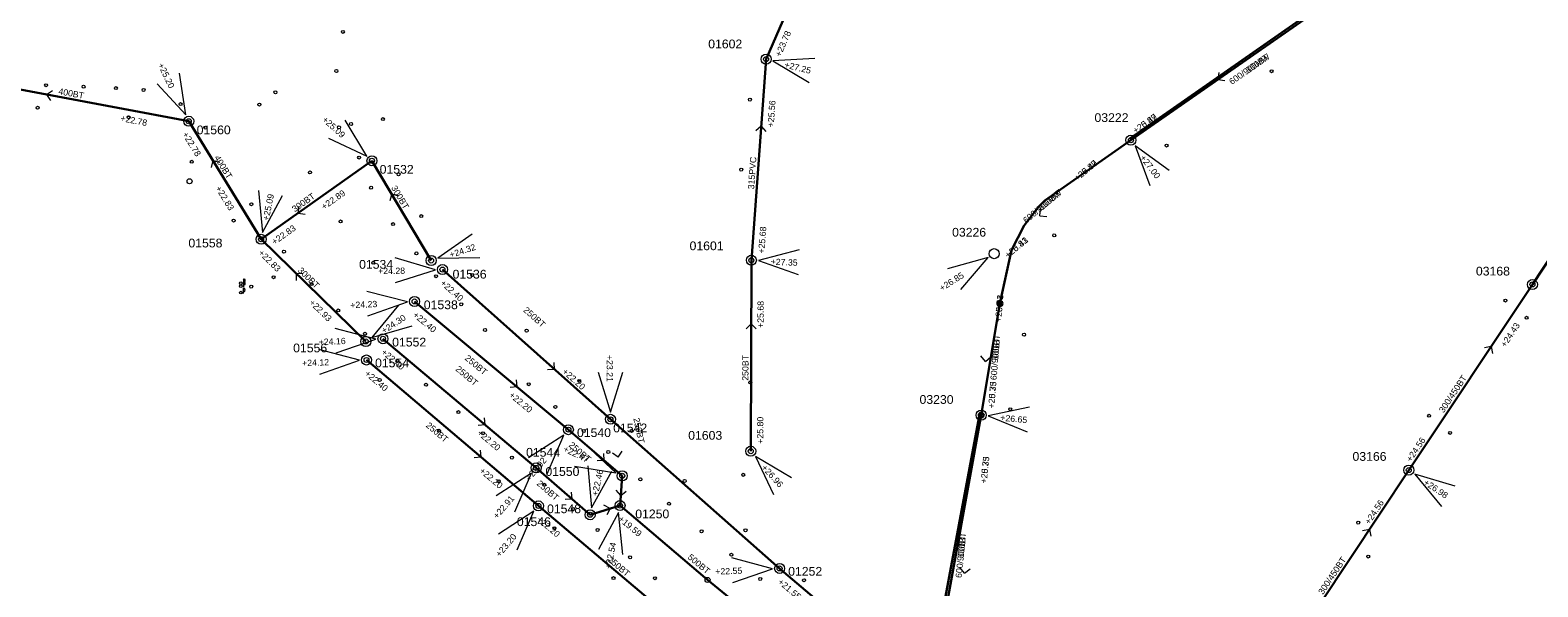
# Model space of a CAD drawing. Header units: metres. Extents: x 196788 to 198093, y 354523 to 355933.
# Tile 24 of 35: x 197134 to 197435, y 355604 to 355715. Entities that reach past the tile are written whole.
import ezdxf

# ---------------------------------------------------------------- set-up
doc = ezdxf.new("R2010")
doc.units = ezdxf.units.M
for name, color, linetype, lineweight in [('AFSTROOM', 2, 'Continuous', 0), ('BOB', 7, 'Continuous', 0), ('CODE', 1, 'Continuous', 0), ('DIAM', 7, 'Continuous', 0), ('GMGIS_STRENGEN', 3, 'Continuous', 30), ('inspectie-riool put', 2, 'Continuous', 0), ('kolk', 2, 'Continuous', 0), ('MVD', 5, 'Continuous', 0), ('PUT', 1, 'Continuous', 0), ('putdeksel algemeen', 2, 'Continuous', 0)]:
    doc.layers.add(name, color=color, linetype=linetype, lineweight=lineweight)
doc.styles.get("Standard").update_dxf_attribs({"font": 'arial.ttf'})
doc.styles.add('Style-simplex', font='simplex.shx')

# ---------------------------------------------------------------- blocks, each defined once
blk = doc.blocks.new('S360')
at = {"layer": 'inspectie-riool put', "color": 7, "linetype": 'Continuous', "lineweight": 0}
blk.add_circle((0, 0), 0.5, dxfattribs=at)
blk = doc.blocks.new('S490')
at = {"layer": 'putdeksel algemeen', "color": 7, "linetype": 'Continuous', "lineweight": 0}
blk.add_circle((0, 0), 0.263, dxfattribs=at)
blk.add_circle((0, 0), 0.263, dxfattribs=at)
at = {"layer": 'putdeksel algemeen', "color": 7, "linetype": 'Continuous', "lineweight": 0, "style": 'Style-simplex', "width": 0.428569}
blk.add_text('p', height=1.05, dxfattribs=at).set_placement((0.41, 0.18))
blk = doc.blocks.new('AFSTROOM')
at = {"layer": 'AFSTROOM', "linetype": 'Continuous'}
for q in [(1, 1), (1, -1)]:
    blk.add_line((0, 0), q, dxfattribs=at)
blk = doc.blocks.new('S340')
at = {"layer": 'kolk', "color": 7, "linetype": 'Continuous', "lineweight": 0}
blk.add_circle((0, 0), 0.3, dxfattribs=at)

msp = doc.modelspace()

# ---------------------------------------------------------------- linework, layer by layer
at = {"layer": 'GMGIS_STRENGEN'}
msp.add_line((197269.51, 355604.98), (197285.87, 355591.68), dxfattribs=at)
at = {"layer": 'GMGIS_STRENGEN', "linetype": 'Continuous', "flags": 128}
for points in [[(197300.06, 355752.4), (197281.21, 355709.01)], [(197406.37, 355729.27), (197354.11, 355692.82)], [(197278.27, 355668.84), (197281.21, 355709.01)], [(197165.83, 355696.61), (197123.23, 355704.62)], [(197434.37, 355663.98), (197458.41, 355700.42)], [(197180.3, 355673.03), (197165.83, 355696.61)], [(197202.45, 355688.72), (197180.3, 355673.03)], [(197214.28, 355668.79), (197202.45, 355688.72)], [(197201.21, 355652.62), (197180.3, 355673.03)], [(197278.15, 355630.7), (197278.27, 355668.84)], [(197216.54, 355666.98), (197250.11, 355637.07)], [(197409.67, 355626.93), (197434.37, 355663.98)], [(197210.97, 355660.61), (197241.7, 355635)], [(197327.95, 355660.19), (197324.2, 355637.9)], [(197204.65, 355653.17), (197235.28, 355627.36)], [(197201.35, 355648.92), (197235.72, 355619.77)], [(197250.11, 355637.07), (197283.92, 355607.28)], [(197324.2, 355637.9), (197316.12, 355593.49)], [(197241.7, 355635), (197252.47, 355625.78)], [(197235.28, 355627.36), (197246.04, 355618.01)], [(197386.11, 355591.41), (197409.67, 355626.93)], [(197252.47, 355625.78), (197252.02, 355619.84)], [(197235.72, 355619.77), (197270.11, 355590.75)], [(197246.04, 355618.01), (197252.02, 355619.84)], [(197252.02, 355619.84), (197269.51, 355604.98)], [(197283.92, 355607.28), (197318.13, 355578.29)]]:
    msp.add_lwpolyline(points, dxfattribs=at)
at = {"layer": 'GMGIS_STRENGEN', "flags": 128}
for points in [[(197354.13, 355692.83), (197354.09, 355693.32), (197405.89, 355729.43), (197406.37, 355729.27)], [(197354.11, 355692.82), (197336.89, 355680.8), (197335.69, 355679.6), (197332.77, 355675.79), (197330.25, 355670.84), (197327.95, 355660.19)], [(197324.2, 355637.9), (197323.77, 355637.64), (197315.66, 355594.19), (197316.12, 355593.49)]]:
    msp.add_lwpolyline(points, dxfattribs=at)
at = {"layer": 'GMGIS_STRENGEN'}
for centre in [(197327.95, 355660.19), (197324.2, 355637.9)]:
    msp.add_circle(centre, 0.5, dxfattribs=at)
at = {"layer": 'MVD', "linetype": 'Continuous'}
for p, q in [((197290.97, 355709.14), (197282.59, 355708.67)), ((197282.59, 355708.67), (197289.8, 355704.37)), ((197165.22, 355697.88), (197163.98, 355706.19)), ((197159.55, 355704.08), (197165.22, 355697.88)), ((197201.4, 355689.66), (197197.07, 355696.86)), ((197193.79, 355693.21), (197201.4, 355689.66)), ((197361.79, 355686.79), (197354.97, 355691.69)), ((197354.97, 355691.69), (197357.88, 355683.81)), ((197179.79, 355682.78), (197180.58, 355674.42)), ((197180.58, 355674.42), (197184.6, 355681.79)), ((197222.49, 355674.08), (197215.63, 355669.24)), ((197215.13, 355666.96), (197207.06, 355669.31)), ((197215.63, 355669.24), (197224.03, 355669.41)), ((197287.81, 355670.93), (197279.69, 355668.78)), ((197279.69, 355668.78), (197287.62, 355666.02)), ((197325.6, 355669.4), (197317.5, 355667.15)), ((197320.15, 355663.01), (197325.6, 355669.4)), ((197207.13, 355664.4), (197215.13, 355666.96)), ((197209.56, 355660.54), (197201.42, 355662.62)), ((197201.65, 355657.71), (197209.56, 355660.54)), ((197207.78, 355659.85), (197202.4, 355653.39)), ((197203.24, 355653.11), (197195.11, 355655.23)), ((197202.4, 355653.39), (197210.47, 355655.74)), ((197199.94, 355648.86), (197191.81, 355651.01)), ((197195.31, 355650.33), (197203.24, 355653.11)), ((197192, 355646.1), (197199.94, 355648.86)), ((197247.65, 355646.51), (197250.11, 355638.48)), ((197250.11, 355638.48), (197252.57, 355646.51)), ((197333.83, 355639.47), (197325.61, 355637.77)), ((197325.61, 355637.77), (197333.38, 355634.58)), ((197240.79, 355633.92), (197233.73, 355629.37)), ((197237.48, 355626.2), (197240.79, 355633.92)), ((197251.19, 355626.4), (197245.04, 355632.12)), ((197286.32, 355625.36), (197279.1, 355629.65)), ((197279.1, 355629.65), (197282.69, 355622.06)), ((197242.9, 355627.7), (197251.19, 355626.4)), ((197245.6, 355627.76), (197246.33, 355619.4)), ((197246.33, 355619.4), (197250.41, 355626.74)), ((197234.36, 355626.28), (197227.27, 355621.78)), ((197231.01, 355618.58), (197234.36, 355626.28)), ((197418.9, 355623.74), (197410.85, 355626.14)), ((197410.85, 355626.14), (197416.18, 355619.65)), ((197234.81, 355618.69), (197227.75, 355614.14)), ((197231.5, 355610.97), (197234.81, 355618.69)), ((197251.74, 355618.45), (197247.75, 355611.06)), ((197252.56, 355610.09), (197251.74, 355618.45)), ((197282.5, 355607.23), (197274.38, 355609.37)), ((197274.57, 355604.46), (197282.5, 355607.23))]:
    msp.add_line(p, q, dxfattribs=at)
at = {"layer": 'PUT', "linetype": 'Continuous'}
for centre in [(197281.21, 355709.01), (197165.83, 355696.61), (197354.11, 355692.82), (197202.45, 355688.72), (197180.3, 355673.03), (197214.28, 355668.79), (197278.27, 355668.84), (197326.79, 355670.16), (197216.54, 355666.98), (197434.37, 355663.98), (197210.97, 355660.61), (197204.65, 355653.17), (197201.22, 355652.62), (197201.35, 355648.92), (197324.2, 355637.9), (197241.7, 355635), (197250.11, 355637.07), (197278.15, 355630.7), (197235.28, 355627.36), (197252.47, 355625.78), (197409.67, 355626.93), (197235.72, 355619.77), (197252.02, 355619.84), (197246.04, 355618.01), (197283.92, 355607.28)]:
    msp.add_circle(centre, 1, dxfattribs=at)

# ---------------------------------------------------------------- block references
at = {"layer": 'AFSTROOM'}
for p, rotation in [((197371.53, 355704.97), 34.9), ((197371.53, 355704.97), 34.9), ((197137.43, 355701.95), 349.3), ((197280.23, 355695.62), 265.8), ((197170.65, 355688.75), 301.6), ((197206.4, 355682.08), 300.7), ((197187.68, 355678.26), 35.3), ((197335.9, 355677.71), 39.70000000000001), ((197335.9, 355677.71), 39.70000000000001), ((197187.27, 355666.23), 315.7), ((197278.23, 355656.12), 269.8), ((197426.14, 355651.63), 236.3), ((197238.92, 355647.04), 138.3), ((197325.06, 355648.65), 85.4), ((197325.06, 355648.65), 85.4), ((197231.46, 355643.54), 140.2), ((197225.07, 355635.96), 139.9), ((197224.27, 355629.48), 139.7), ((197248.88, 355628.86), 139.4), ((197251.68, 355629.54), 101.8), ((197242.45, 355621.13), 139), ((197252.17, 355621.82), 85.69999999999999), ((197250.03, 355619.23), 197), ((197401.82, 355615.09), 236.3999999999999), ((197320.89, 355606.33), 84), ((197320.89, 355606.33), 84)]:
    msp.add_blockref('AFSTROOM', p, dxfattribs=dict(at, rotation=rotation))
at = {"layer": 'inspectie-riool put', "color": 7, "linetype": 'Continuous', "lineweight": 0}
for p in [(197281.21, 355709.01), (197165.83, 355696.61), (197354.11, 355692.82), (197202.45, 355688.72), (197165.99, 355684.63), (197180.3, 355673.03), (197214.28, 355668.79), (197278.27, 355668.84), (197216.54, 355666.98), (197434.37, 355664.02), (197210.97, 355660.61), (197204.65, 355653.17), (197201.21, 355652.62), (197201.35, 355648.92), (197250.11, 355637.07), (197241.7, 355635), (197278.15, 355630.7), (197235.28, 355627.36), (197409.66, 355626.92), (197252.47, 355625.78), (197235.72, 355619.77), (197246.04, 355618.01), (197252.02, 355619.84), (197269.51, 355604.98), (197283.92, 355607.28)]:
    msp.add_blockref('S360', p, dxfattribs=at)
at = {"layer": 'kolk', "color": 7, "linetype": 'Continuous', "lineweight": 0}
for p in [(197196.63, 355714.47), (197195.34, 355706.64), (197382.24, 355706.61), (197137.33, 355703.81), (197144.81, 355703.51), (197151.28, 355703.24), (197156.8, 355702.86), (197183.16, 355702.4), (197135.64, 355699.3), (197164.19, 355700.04), (197179.95, 355699.95), (197277.97, 355700.93), (197153.82, 355697.41), (197198.27, 355696.06), (197204.63, 355697.04), (197169.17, 355695.34), (197195.85, 355695.4), (197361.24, 355691.75), (197166.45, 355688.52), (197199.88, 355689.37), (197276.25, 355686.95), (197190.06, 355686.39), (197207.76, 355686.02), (197202.27, 355683.34), (197178.35, 355680.03), (197212.3, 355677.67), (197174.8, 355676.78), (197196.17, 355676.59), (197206.67, 355676.07), (197338.79, 355673.82), (197184.87, 355670.55), (197211.35, 355670.22), (197182.79, 355665.46), (197202.71, 355668.35), (197215.27, 355665.65), (197222.48, 355665.91), (197178.32, 355663.58), (197190.38, 355664.09), (197220.28, 355660.04), (197428.97, 355660.79), (197195.7, 355658.82), (197433.19, 355657.36), (197201.06, 355654.16), (197225.05, 355654.9), (197233.36, 355654.79), (197332.76, 355653.98), (197207.55, 355648.76), (197203.98, 355644.92), (197243.86, 355644.75), (197278.04, 355644.44), (197213.25, 355643.96), (197233.78, 355644.08), (197219.73, 355638.5), (197239.1, 355639.56), (197330.01, 355639.09), (197413.72, 355637.78), (197215.86, 355634.79), (197224.66, 355634.29), (197244.78, 355634.74), (197254.34, 355634.75), (197417.91, 355634.36), (197230.41, 355629.41), (197249.68, 355630.54), (197227.78, 355624.71), (197236.88, 355623.99), (197256.09, 355625.07), (197264.94, 355624.74), (197276.64, 355625.98), (197242.6, 355619.16), (197261.82, 355620.19), (197238.92, 355615.31), (197247.54, 355614.97), (197268.31, 355614.7), (197277.1, 355614.9), (197399.54, 355616.43), (197254.05, 355609.51), (197274.28, 355610.02), (197401.54, 355609.66), (197250.72, 355605.35), (197259, 355605.32), (197280.04, 355605.18), (197288.8, 355604.93)]:
    msp.add_blockref('S340', p, dxfattribs=at)
at = {"layer": 'putdeksel algemeen', "color": 7, "linetype": 'Continuous', "lineweight": 0}
for p in [(197176.23, 355662.38), (197176.26, 355663.66), (197176.26, 355664.28)]:
    msp.add_blockref('S490', p, dxfattribs=at)

# ---------------------------------------------------------------- texts
at = {"layer": 'BOB'}
for s, rotation, p in [('+23.78', 66.5, (197284.1, 355709.39)), ('+25.56', 85.8, (197282.72, 355695.36)), ('+22.78', 349.3, (197152.1, 355696.65)), ('+20.47', 34.9, (197355.06, 355694.09)), ('+25.89', 34.9, (197355.06, 355694.09)), ('+22.78', 301.6, (197164.48, 355694.02)), ('+20.47', 39.7, (197343.4, 355684.58)), ('+25.89', 39.7, (197343.4, 355684.58)), ('+22.83', 301.6, (197171.11, 355683.23)), ('+22.89', 35.3, (197192.88, 355678.87)), ('+22.83', 35.3, (197182.97, 355671.86)), ('+25.68', 85.8, (197280.87, 355670.15)), ('+25.83', 39.7, (197329.54, 355669.19)), ('+20.41', 39.7, (197329.54, 355669.19)), ('+22.83', 315.7, (197179.63, 355670.19)), ('+22.40', 318.3, (197216, 355664.12)), ('+22.93', 315.7, (197189.81, 355660.26)), ('+25.68', 89.8, (197280.73, 355655.33)), ('+25.83', 85.4, (197328.2, 355656.5)), ('+20.41', 85.4, (197328.2, 355656.5)), ('+22.40', 320.2, (197210.52, 355657.73)), ('+24.43', 56.3, (197428.96, 355651.36)), ('+22.40', 319.9, (197204.19, 355650.29)), ('+22.40', 319.7, (197200.88, 355646.04)), ('+22.20', 318.3, (197240.37, 355646.42)), ('+22.20', 320.2, (197229.73, 355641.72)), ('+25.75', 85.4, (197326.81, 355639.2)), ('+20.33', 85.4, (197326.81, 355639.2)), ('+25.80', 89.8, (197280.65, 355632.19)), ('+22.20', 319.9, (197223.35, 355634.15)), ('+24.56', 56.3, (197410.09, 355628.45)), ('+22.20', 319.7, (197223.81, 355626.59)), ('+20.33', 84, (197325.28, 355624.21)), ('+25.75', 84, (197325.28, 355624.21)), ('+24.56', 56.4, (197401.79, 355615.95)), ('+19.59', 320.2, (197251.57, 355616.96)), ('+22.20', 319.8, (197235.26, 355616.89)), ('+21.55', 319.7, (197283.45, 355604.4))]:
    msp.add_text(s, height=1.25, rotation=rotation, dxfattribs=at).set_placement(p)
at = {"layer": 'CODE'}
for s, p in [('01602', (197269.65, 355711.18)), ('03222', (197346.84, 355696.46)), ('01560', (197167.42, 355694.01)), ('01532', (197203.99, 355686.13)), ('03226', (197318.39, 355673.56)), ('01558', (197165.77, 355671.41)), ('01601', (197265.92, 355670.85)), ('01534', (197199.88, 355667.15)), ('01536', (197218.56, 355665.19)), ('03168', (197423.07, 355665.8)), ('01538', (197212.81, 355659.07)), ('01556', (197186.7, 355650.45)), ('01552', (197206.49, 355651.62)), ('01554', (197203.07, 355647.46)), ('03230', (197311.88, 355640.16)), ('01542', (197250.66, 355634.47)), ('01540', (197243.42, 355633.53)), ('01603', (197265.65, 355632.99)), ('01544', (197233.25, 355629.6)), ('03166', (197398.41, 355628.78)), ('01550', (197237.11, 355625.77)), ('01546', (197231.41, 355615.74)), ('01548', (197237.44, 355618.32)), ('01250', (197255.07, 355617.3)), ('01252', (197285.63, 355605.83))]:
    msp.add_text(s, height=1.75, dxfattribs=at).set_placement(p)
at = {"layer": 'DIAM'}
for s, rotation, p in [('600/900MW', 34.9, (197374.29, 355703.84)), ('300BT', 34.9, (197377.57, 355706.13)), ('400BT', 349.3, (197139.71, 355702.03)), ('400BT', 301.6, (197170.87, 355689.34)), ('315PVC', 85.8, (197278.81, 355682.98)), ('300BT', 300.7, (197206.24, 355683.31)), ('300BT', 35.3, (197187.01, 355678.39)), ('600/900MW', 39.7, (197333.2, 355676.13)), ('300BT', 39.7, (197336.28, 355678.68)), ('300BT', 315.7, (197187.53, 355666.68)), ('250BT', 318.3, (197232.59, 355658.71)), ('300BT', 85.4, (197327.59, 355648.85)), ('600/900BT', 85.4, (197327.27, 355644.86)), ('250BT', 319.9, (197219.04, 355646.93)), ('250BT', 320.2, (197220.89, 355649.09)), ('250BT', 89.8, (197277.69, 355644.77)), ('300/450BT', 56.3, (197416.61, 355638.24)), ('250BT', 319.7, (197213.11, 355635.67)), ('250BT', 281.8, (197254.68, 355637.24)), ('250BT', 319.4, (197241.66, 355631.75)), ('250BT', 319, (197235.25, 355624.08)), ('600/900BT', 84, (197320.28, 355605.33)), ('300BT', 84, (197320.69, 355609.31)), ('250BT', 319.8, (197249.42, 355608.87)), ('500BT', 320.2, (197265.42, 355609.34)), ('300/450BT', 56.4, (197392.5, 355601.94))]:
    msp.add_text(s, height=1.25, rotation=rotation, dxfattribs=at).set_placement(p)
at = {"layer": 'MVD'}
for s, rotation, p in [('+25.20', 295.4, (197159.62, 355707.9)), ('+27.25', 346.2, (197284.79, 355707.36)), ('+25.09', 318, (197192.39, 355696.77)), ('+27.00', 307.3, (197355.86, 355689.29)), ('+25.09', 78.4, (197181.81, 355676.67)), ('+24.32', 18.2, (197218.19, 355669.29)), ('+27.35', 357.8, (197282.11, 355667.94)), ('+24.28', 0.8, (197203.69, 355666.06)), ('+26.85', 32.5, (197316.35, 355662.61)), ('+24.23', 2.7, (197198.15, 355659.25)), ('+24.30', 33.2, (197204.86, 355654.11)), ('+24.16', 2.4, (197191.83, 355651.89)), ('+24.12', 2.2, (197188.52, 355647.67)), ('+23.21', 270, (197249.36, 355649.93)), ('+26.65', 354.7, (197327.98, 355636.8)), ('+22.47', 334.1, (197240.56, 355630.73)), ('+22.92', 49.8, (197233.97, 355624.69)), ('+22.46', 78, (197247.58, 355621.64)), ('+26.96', 312.3, (197280.19, 355627.33)), ('+26.98', 326.4, (197412.48, 355624.16)), ('+22.91', 49.4, (197227.49, 355617.09)), ('+23.20', 49.8, (197227.99, 355609.46)), ('+22.54', 78.6, (197250.21, 355607.08)), ('+22.55', 2.2, (197271.09, 355606.03))]:
    msp.add_text(s, height=1.25, rotation=rotation, dxfattribs=at).set_placement(p)

doc.saveas('drawing.dxf')
